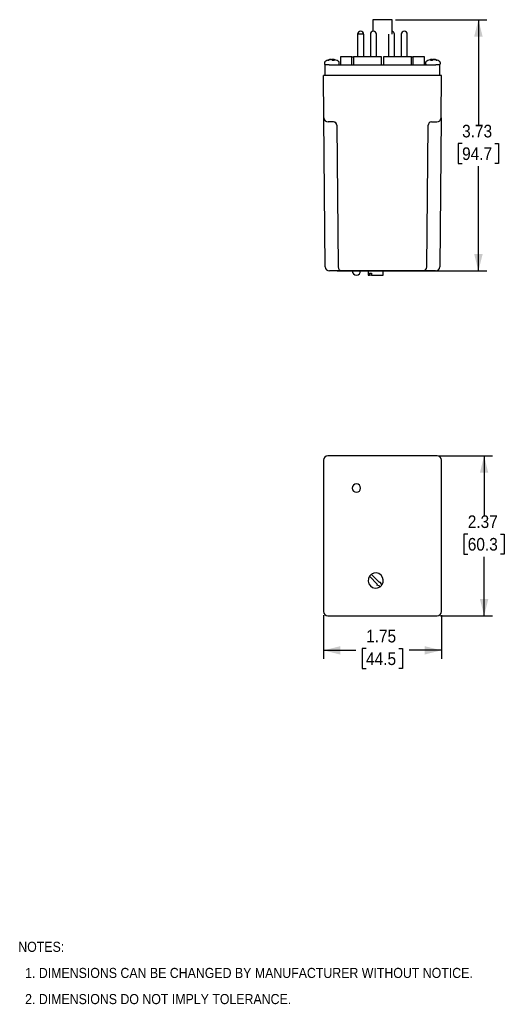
# Model space of a CAD drawing. Header units: inches. Extents: x 0.5 to 22, y 0 to 15.2.
# Tile 1 of 7: x 0.5 to 7.7, y 0.6 to 15.2. Entities that reach past the tile are written whole.
import ezdxf

# ---------------------------------------------------------------- set-up
doc = ezdxf.new("R2010")
doc.units = ezdxf.units.IN
doc.header["$MEASUREMENT"] = 0
doc.linetypes.add('SLD-Solid', pattern=[0])
for name, color, linetype, lineweight in [('DIMENSIONS', 140, 'SLD-Solid', 25), ('SLD-0', 7, 'SLD-Solid', 25), ('TEXT', 140, 'SLD-Solid', 25)]:
    doc.layers.add(name, color=color, linetype=linetype, lineweight=lineweight)
doc.styles.add('SLDTEXTSTYLE0', font='GOTHIC.TTF', dxfattribs={"width": 0.913})
doc.dimstyles.new('SLDDIMSTYLE0', dxfattribs={"dimtxt": 0.1875, "dimasz": 0.25, "dimexe": 0, "dimexo": 0.0625, "dimgap": 0.046875, "dimtad": 0, "dimtih": 1, "dimtoh": 1, "dimrnd": 1e-09, "dimzin": 12, "dimdsep": 46, "dimtxsty": 'SLDTEXTSTYLE0', "dimsah": 1, "dimcen": 0.09, "dimadec": 0, "dimazin": 3, "dimtfac": 1, "dimtofl": 0, "dimtmove": 0, "dimatfit": 3, "dimfxl": 0, "dimfrac": 2, "dimtolj": 1, "dimtzin": 12, "dimarcsym": 0})

# ---------------------------------------------------------------- blocks, each defined once
blk = doc.blocks.new('SW_NOTE_0')
at = {"layer": 'TEXT', "color": 0, "char_height": 0.15, "attachment_point": 1, "style": 'SLDTEXTSTYLE0'}
for s, insert in [('NOTES:', (0, 0.192)), ('  1. DIMENSIONS CAN BE CHANGED BY MANUFACTURER WITHOUT NOTICE.', (0, -0.196)), ('  2. DIMENSIONS DO NOT IMPLY TOLERANCE.', (0, -0.584))]:
    blk.add_mtext(s, dxfattribs=dict(at, insert=insert))
blk = doc.blocks.new('_D')
at = {"layer": 'DIMENSIONS'}
for p, q in [((5.018, 6.382), (5.018, 5.733)), ((6.768, 6.382), (6.768, 5.733)), ((5.018, 5.858), (5.498, 5.858)), ((5.65, 5.886), (5.593, 5.886)), ((5.593, 5.886), (5.593, 5.588)), ((6.135, 5.886), (6.192, 5.886)), ((6.192, 5.886), (6.192, 5.588)), ((6.768, 5.858), (6.287, 5.858)), ((5.593, 5.588), (5.65, 5.588)), ((6.192, 5.588), (6.135, 5.588))]:
    blk.add_line(p, q, dxfattribs=at)
for points in [[(5.018, 5.858), (5.268, 5.795), (5.268, 5.92)], [(6.768, 5.858), (6.518, 5.92), (6.518, 5.795)]]:
    blk.add_solid(points, dxfattribs=at)
at = {"layer": 'DIMENSIONS', "char_height": 0.1875, "attachment_point": 1, "style": 'SLDTEXTSTYLE0'}
for s, insert in [('1.75', (5.65, 6.163)), ('44.5', (5.65, 5.827))]:
    blk.add_mtext(s, dxfattribs=dict(at, insert=insert))
blk = doc.blocks.new('_D_1')
at = {"layer": 'DIMENSIONS'}
for p, q in [((6.733, 8.743), (7.527, 8.743)), ((7.402, 8.743), (7.402, 7.864)), ((7.159, 7.584), (7.102, 7.584)), ((7.102, 7.584), (7.102, 7.286)), ((7.644, 7.584), (7.701, 7.584)), ((7.701, 7.584), (7.701, 7.286)), ((7.102, 7.286), (7.159, 7.286)), ((7.402, 6.369), (7.402, 7.248)), ((7.701, 7.286), (7.644, 7.286)), ((6.755, 6.369), (7.527, 6.369))]:
    blk.add_line(p, q, dxfattribs=at)
for points in [[(7.402, 8.743), (7.339, 8.493), (7.464, 8.493)], [(7.402, 6.369), (7.464, 6.619), (7.339, 6.619)]]:
    blk.add_solid(points, dxfattribs=at)
at = {"layer": 'DIMENSIONS', "char_height": 0.1875, "attachment_point": 1, "style": 'SLDTEXTSTYLE0'}
for s, insert in [('2.37', (7.159, 7.861)), ('60.3', (7.159, 7.526))]:
    blk.add_mtext(s, dxfattribs=dict(at, insert=insert))
blk = doc.blocks.new('_D_5')
at = {"layer": 'DIMENSIONS'}
for p, q in [((6.088, 15.219), (7.442, 15.219)), ((7.317, 15.219), (7.317, 13.662)), ((7.075, 13.382), (7.018, 13.382)), ((7.018, 13.382), (7.018, 13.084)), ((7.56, 13.382), (7.617, 13.382)), ((7.617, 13.382), (7.617, 13.084)), ((7.018, 13.084), (7.075, 13.084)), ((7.317, 11.489), (7.317, 13.046)), ((7.617, 13.084), (7.56, 13.084)), ((5.221, 11.489), (7.442, 11.489))]:
    blk.add_line(p, q, dxfattribs=at)
for points in [[(7.317, 15.219), (7.255, 14.969), (7.38, 14.969)], [(7.317, 11.489), (7.38, 11.739), (7.255, 11.739)]]:
    blk.add_solid(points, dxfattribs=at)
at = {"layer": 'DIMENSIONS', "char_height": 0.1875, "attachment_point": 1, "style": 'SLDTEXTSTYLE0'}
for s, insert in [('3.73', (7.075, 13.659)), ('94.7', (7.075, 13.324))]:
    blk.add_mtext(s, dxfattribs=dict(at, insert=insert))

msp = doc.modelspace()

# ---------------------------------------------------------------- linework, layer by layer
for p, q in [((5.748, 15.219), (5.748, 15.048)), ((6.038, 15.219), (5.748, 15.219)), ((6.038, 15.004), (6.038, 15.219)), ((5.524, 15.004), (5.524, 14.669)), ((5.525, 15.004), (5.525, 14.669)), ((5.601, 15.004), (5.525, 15.004)), ((5.615, 15.004), (5.601, 15.004)), ((5.615, 14.669), (5.615, 15.004)), ((5.714, 15.004), (5.714, 14.669)), ((5.714, 15.004), (5.714, 14.669)), ((5.714, 15.004), (5.714, 15.004)), ((5.804, 14.669), (5.804, 15.004)), ((5.982, 15.004), (5.982, 14.669)), ((6.072, 14.669), (6.072, 15.004)), ((6.171, 15.004), (6.171, 14.669)), ((6.171, 15.004), (6.171, 14.669)), ((6.171, 15.004), (6.171, 15.004)), ((6.261, 14.669), (6.261, 15.004)), ((5.084, 14.619), (5.097, 14.619)), ((5.115, 14.624), (5.115, 14.626)), ((5.149, 14.619), (5.18, 14.619)), ((5.17, 14.619), (5.171, 14.626)), ((5.17, 14.619), (5.171, 14.626)), ((5.268, 14.669), (5.268, 14.549)), ((5.44, 14.669), (5.268, 14.669)), ((5.44, 14.549), (5.44, 14.669)), ((5.44, 14.669), (5.462, 14.669)), ((5.462, 14.669), (5.462, 14.549)), ((5.878, 14.669), (5.462, 14.669)), ((5.878, 14.549), (5.878, 14.669)), ((6.324, 14.669), (5.908, 14.669)), ((5.908, 14.669), (5.908, 14.549)), ((6.324, 14.549), (6.324, 14.669)), ((6.324, 14.669), (6.345, 14.669)), ((6.345, 14.669), (6.345, 14.549)), ((6.518, 14.669), (6.345, 14.669)), ((6.518, 14.549), (6.518, 14.669)), ((6.606, 14.619), (6.637, 14.619)), ((6.616, 14.619), (6.615, 14.626)), ((6.671, 14.626), (6.67, 14.624)), ((6.688, 14.619), (6.701, 14.619)), ((5.033, 14.582), (5.033, 14.564)), ((5.04, 14.549), (5.04, 14.389)), ((5.103, 14.549), (5.04, 14.549)), ((5.103, 14.549), (6.683, 14.549)), ((5.252, 14.564), (5.252, 14.582)), ((6.533, 14.582), (6.533, 14.564)), ((6.539, 14.594), (6.538, 14.593)), ((6.746, 14.549), (6.683, 14.549)), ((6.746, 14.389), (6.746, 14.549)), ((6.752, 14.564), (6.752, 14.582)), ((5.023, 13.764), (5.018, 14.389)), ((5.081, 14.389), (5.018, 14.389)), ((6.705, 14.389), (5.081, 14.389)), ((6.768, 14.389), (6.705, 14.389)), ((6.762, 13.764), (6.768, 14.389)), ((5.043, 11.552), (5.023, 13.764)), ((6.762, 13.764), (6.743, 11.552)), ((5.165, 13.701), (5.086, 13.701)), ((5.165, 13.701), (5.165, 13.701)), ((5.215, 13.652), (5.234, 11.552)), ((6.552, 11.552), (6.57, 13.652)), ((6.62, 13.701), (6.699, 13.701)), ((6.62, 13.701), (6.62, 13.701)), ((5.171, 11.489), (5.106, 11.489)), ((6.489, 11.489), (5.297, 11.489)), ((5.68, 11.489), (5.68, 11.429)), ((5.68, 11.429), (5.7, 11.429)), ((5.7, 11.459), (5.728, 11.459)), ((5.7, 11.429), (5.7, 11.459)), ((5.728, 11.429), (5.7, 11.429)), ((5.728, 11.459), (5.728, 11.429)), ((5.728, 11.429), (5.905, 11.429)), ((5.905, 11.429), (5.905, 11.489)), ((6.68, 11.489), (6.615, 11.489)), ((5.018, 8.681), (5.018, 6.432)), ((6.705, 8.744), (5.081, 8.744)), ((6.768, 6.432), (6.768, 8.681)), ((5.821, 6.837), (5.7, 6.958)), ((5.728, 6.986), (5.849, 6.865)), ((5.849, 6.865), (5.86, 6.876)), ((5.86, 6.876), (5.87, 6.844)), ((5.81, 6.827), (5.821, 6.837)), ((5.842, 6.816), (5.81, 6.827)), ((5.857, 6.801), (5.842, 6.816)), ((5.87, 6.844), (5.885, 6.83)), ((5.081, 6.369), (6.705, 6.369))]:
    msp.add_line(p, q)
at = {"flags": 128}
for points in [[(5.17, 14.624), (5.169, 14.625), (5.166, 14.625)], [(6.62, 14.625), (6.617, 14.625), (6.615, 14.624)]]:
    msp.add_lwpolyline(points, dxfattribs=at)
for centre, radius, start, end in [((5.569, 15.004), 0.045, 0, 180), ((5.759, 15.004), 0.045, 0, 180), ((6.026, 15.004), 0.045, 0, 75.4049), ((6.216, 15.004), 0.045, 0, 180), ((5.143, 14.459), 0.17, 105.1304, 127.7097), ((5.136, 14.484), 0.144, 101.7238, 110.9987), ((5.15, 14.477), 0.152, 101.5878, 110.5361), ((5.119, 14.584), 0.046, 49.0276, 63.8447), ((5.163, 14.59), 0.0395, 115.6198, 121.6394), ((5.154, 14.593), 0.0367, 44.7647, 61.9966), ((5.15, 14.485), 0.144, 74.869, 78.279), ((5.143, 14.459), 0.17, 52.2903, 74.8696), ((6.643, 14.459), 0.17, 105.1304, 127.7097), ((6.636, 14.485), 0.144, 101.721, 105.131), ((6.632, 14.593), 0.0367, 118.0034, 135.2353), ((6.667, 14.584), 0.046, 116.1553, 130.9724), ((6.622, 14.59), 0.0395, 58.3606, 64.3802), ((6.635, 14.477), 0.152, 69.4639, 78.4122), ((6.65, 14.484), 0.144, 69.0013, 78.2762), ((6.643, 14.459), 0.17, 52.2903, 74.8696), ((5.086, 13.764), 0.063, 180.5, 270), ((6.699, 13.764), 0.063, 270, 359.5), ((5.165, 13.651), 0.05, 0.5031, 89.9991), ((5.165, 13.651), 0.05, 0.5, 90), ((5.165, 13.651), 0.05, 5.1395, 89.9992), ((6.62, 13.651), 0.05, 90.0009, 179.4969), ((6.62, 13.651), 0.05, 90, 179.5), ((5.106, 11.552), 0.063, 180.5, 270), ((5.297, 11.552), 0.063, 180.5, 270), ((6.489, 11.552), 0.063, 270, 359.5), ((6.68, 11.552), 0.063, 270, 359.5), ((5.507, 11.489), 0.0625, 180, 0), ((5.507, 8.266), 0.0625, 0, 180), ((5.507, 8.266), 0.0625, 180, 0), ((5.793, 6.894), 0.113, 145.2403, 304.7597), ((5.793, 6.894), 0.112, 124.7597, 145.2403), ((5.793, 6.894), 0.113, 325.2403, 124.7597), ((5.793, 6.894), 0.113, 304.7597, 325.2403)]:
    msp.add_arc(centre, radius, start, end)
for centre, major_axis in [((5.081, 8.681), (-0.0446, 0.0446)), ((6.705, 8.681), (0.0446, 0.0446)), ((5.081, 6.432), (-0.0446, -0.0446)), ((6.705, 6.432), (0.0446, -0.0446))]:
    msp.add_ellipse(centre, major_axis=major_axis, ratio=0.999924, start_param=5.497825, end_param=7.068545)
for points in [[(5.108, 14.626), (5.108, 14.626), (5.107, 14.625), (5.107, 14.625)], [(5.12, 14.625), (5.12, 14.625), (5.121, 14.626), (5.121, 14.626)], [(5.138, 14.626), (5.139, 14.626), (5.139, 14.625), (5.139, 14.625)], [(5.147, 14.626), (5.147, 14.626), (5.147, 14.625), (5.146, 14.625)], [(5.166, 14.625), (5.165, 14.625), (5.165, 14.626), (5.164, 14.626)], [(5.171, 14.625), (5.171, 14.625), (5.171, 14.626), (5.171, 14.626)], [(5.178, 14.626), (5.178, 14.626), (5.178, 14.625), (5.179, 14.625)], [(6.607, 14.625), (6.607, 14.625), (6.608, 14.626), (6.608, 14.626)], [(6.615, 14.626), (6.615, 14.626), (6.615, 14.625), (6.615, 14.625)], [(6.621, 14.626), (6.621, 14.626), (6.62, 14.625), (6.62, 14.625)], [(6.639, 14.625), (6.639, 14.625), (6.639, 14.626), (6.638, 14.626)], [(6.646, 14.625), (6.647, 14.625), (6.647, 14.626), (6.647, 14.626)], [(6.664, 14.626), (6.665, 14.626), (6.665, 14.625), (6.666, 14.625)], [(6.679, 14.625), (6.678, 14.625), (6.678, 14.626), (6.678, 14.626)]]:
    msp.add_open_spline(points, degree=3)
for points, knots in [([(5.108, 14.626), (5.109, 14.626), (5.111, 14.626), (5.113, 14.626), (5.114, 14.626)], [0, 0, 0, 0, 0.5, 1, 1, 1, 1]), ([(5.114, 14.626), (5.113, 14.626), (5.111, 14.626), (5.109, 14.626), (5.108, 14.626)], [0, 0, 0, 0, 0.5, 1, 1, 1, 1]), ([(5.115, 14.626), (5.115, 14.626), (5.115, 14.626), (5.115, 14.627), (5.115, 14.627), (5.114, 14.626), (5.114, 14.626), (5.114, 14.626), (5.114, 14.626), (5.114, 14.626)], [0, 0, 0, 0, 0.00002970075, 0.00002970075, 0.00002970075, 0.00005940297, 0.00005940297, 0.00005940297, 0.00006914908, 0.00006914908, 0.00006914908, 0.00006914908]), ([(5.13, 14.626), (5.128, 14.626), (5.125, 14.626), (5.123, 14.626), (5.121, 14.626)], [0, 0, 0, 0, 0.5, 1, 1, 1, 1]), ([(5.121, 14.626), (5.123, 14.626), (5.125, 14.626), (5.128, 14.626), (5.13, 14.626)], [0, 0, 0, 0, 0.5, 1, 1, 1, 1]), ([(5.13, 14.626), (5.13, 14.626), (5.131, 14.626), (5.131, 14.627), (5.131, 14.627), (5.132, 14.626), (5.132, 14.626), (5.132, 14.626), (5.132, 14.626), (5.132, 14.626)], [0, 0, 0, 0, 0.00002970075, 0.00002970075, 0.00002970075, 0.00005940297, 0.00005940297, 0.00005940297, 0.00006914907, 0.00006914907, 0.00006914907, 0.00006914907]), ([(5.138, 14.626), (5.137, 14.626), (5.135, 14.626), (5.133, 14.626), (5.132, 14.626)], [0, 0, 0, 0, 0.5, 1, 1, 1, 1]), ([(5.132, 14.626), (5.133, 14.626), (5.135, 14.626), (5.137, 14.626), (5.138, 14.626)], [0, 0, 0, 0, 0.5, 1, 1, 1, 1]), ([(5.147, 14.626), (5.148, 14.626), (5.15, 14.626), (5.152, 14.626), (5.153, 14.626)], [0, 0, 0, 0, 0.5, 1, 1, 1, 1]), ([(5.153, 14.626), (5.152, 14.626), (5.15, 14.626), (5.148, 14.626), (5.147, 14.626)], [0, 0, 0, 0, 0.5, 1, 1, 1, 1]), ([(5.156, 14.626), (5.155, 14.626), (5.155, 14.626), (5.155, 14.627), (5.154, 14.627), (5.154, 14.626), (5.154, 14.626), (5.153, 14.626), (5.153, 14.626), (5.153, 14.626)], [0, 0, 0, 0, 0.00002970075, 0.00002970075, 0.00002970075, 0.00005940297, 0.00005940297, 0.00005940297, 0.00006914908, 0.00006914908, 0.00006914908, 0.00006914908]), ([(5.164, 14.626), (5.163, 14.626), (5.16, 14.626), (5.157, 14.626), (5.156, 14.626)], [0, 0, 0, 0, 0.5, 1, 1, 1, 1]), ([(5.171, 14.626), (5.171, 14.626), (5.171, 14.626), (5.171, 14.627), (5.171, 14.627), (5.171, 14.626), (5.171, 14.626), (5.171, 14.626), (5.172, 14.626), (5.172, 14.626)], [0, 0, 0, 0, 0.00002970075, 0.00002970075, 0.00002970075, 0.00005940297, 0.00005940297, 0.00005940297, 0.00006914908, 0.00006914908, 0.00006914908, 0.00006914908]), ([(5.171, 14.626), (5.171, 14.626), (5.171, 14.626), (5.171, 14.626), (5.171, 14.626)], [0, 0, 0, 0, 0.5, 1, 1, 1, 1]), ([(5.178, 14.626), (5.177, 14.626), (5.175, 14.626), (5.173, 14.626), (5.172, 14.626)], [0, 0, 0, 0, 0.5, 1, 1, 1, 1]), ([(5.172, 14.626), (5.173, 14.626), (5.175, 14.626), (5.177, 14.626), (5.178, 14.626)], [0, 0, 0, 0, 0.5, 1, 1, 1, 1]), ([(6.614, 14.626), (6.613, 14.626), (6.611, 14.626), (6.609, 14.626), (6.608, 14.626)], [0, 0, 0, 0, 0.5, 1, 1, 1, 1]), ([(6.608, 14.626), (6.609, 14.626), (6.611, 14.626), (6.613, 14.626), (6.614, 14.626)], [0, 0, 0, 0, 0.5, 1, 1, 1, 1]), ([(6.614, 14.626), (6.614, 14.626), (6.614, 14.626), (6.615, 14.627), (6.615, 14.627), (6.615, 14.626), (6.615, 14.626), (6.615, 14.626), (6.615, 14.626), (6.615, 14.626)], [0, 0, 0, 0, 0.00002970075, 0.00002970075, 0.00002970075, 0.00005940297, 0.00005940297, 0.00005940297, 0.00006914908, 0.00006914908, 0.00006914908, 0.00006914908]), ([(6.615, 14.626), (6.615, 14.626), (6.615, 14.626), (6.615, 14.626), (6.615, 14.626)], [0, 0, 0, 0, 0.5, 1, 1, 1, 1]), ([(6.63, 14.626), (6.628, 14.626), (6.625, 14.626), (6.623, 14.626), (6.621, 14.626)], [0, 0, 0, 0, 0.5, 1, 1, 1, 1]), ([(6.632, 14.626), (6.632, 14.626), (6.632, 14.626), (6.631, 14.627), (6.631, 14.627), (6.631, 14.626), (6.63, 14.626), (6.63, 14.626), (6.63, 14.626), (6.63, 14.626)], [0, 0, 0, 0, 0.00002970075, 0.00002970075, 0.00002970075, 0.00005940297, 0.00005940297, 0.00005940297, 0.00006914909, 0.00006914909, 0.00006914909, 0.00006914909]), ([(6.632, 14.626), (6.633, 14.626), (6.635, 14.626), (6.637, 14.626), (6.638, 14.626)], [0, 0, 0, 0, 0.5, 1, 1, 1, 1]), ([(6.638, 14.626), (6.637, 14.626), (6.635, 14.626), (6.633, 14.626), (6.632, 14.626)], [0, 0, 0, 0, 0.5, 1, 1, 1, 1]), ([(6.653, 14.626), (6.652, 14.626), (6.65, 14.626), (6.648, 14.626), (6.647, 14.626)], [0, 0, 0, 0, 0.5, 1, 1, 1, 1]), ([(6.647, 14.626), (6.648, 14.626), (6.65, 14.626), (6.652, 14.626), (6.653, 14.626)], [0, 0, 0, 0, 0.5, 1, 1, 1, 1]), ([(6.653, 14.626), (6.654, 14.626), (6.654, 14.626), (6.654, 14.627), (6.655, 14.627), (6.655, 14.626), (6.655, 14.626), (6.655, 14.626), (6.656, 14.626), (6.656, 14.626)], [0, 0, 0, 0, 0.00002970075, 0.00002970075, 0.00002970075, 0.00005940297, 0.00005940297, 0.00005940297, 0.00006914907, 0.00006914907, 0.00006914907, 0.00006914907]), ([(6.664, 14.626), (6.663, 14.626), (6.66, 14.626), (6.657, 14.626), (6.656, 14.626)], [0, 0, 0, 0, 0.5, 1, 1, 1, 1]), ([(6.656, 14.626), (6.657, 14.626), (6.66, 14.626), (6.663, 14.626), (6.664, 14.626)], [0, 0, 0, 0, 0.5, 1, 1, 1, 1]), ([(6.672, 14.626), (6.671, 14.626), (6.671, 14.626), (6.671, 14.627), (6.671, 14.627), (6.671, 14.626), (6.671, 14.626), (6.671, 14.626), (6.671, 14.626), (6.671, 14.626)], [0, 0, 0, 0, 0.00002970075, 0.00002970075, 0.00002970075, 0.00005940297, 0.00005940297, 0.00005940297, 0.00006914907, 0.00006914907, 0.00006914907, 0.00006914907]), ([(6.672, 14.626), (6.673, 14.626), (6.675, 14.626), (6.677, 14.626), (6.678, 14.626)], [0, 0, 0, 0, 0.5, 1, 1, 1, 1]), ([(6.678, 14.626), (6.677, 14.626), (6.675, 14.626), (6.673, 14.626), (6.672, 14.626)], [0, 0, 0, 0, 0.5, 1, 1, 1, 1]), ([(5.039, 14.594), (5.038, 14.593), (5.036, 14.592), (5.035, 14.589), (5.033, 14.586), (5.033, 14.583), (5.033, 14.582)], [0, 0, 0, 0, 0.246563, 0.499842, 0.753204, 1, 1, 1, 1]), ([(5.033, 14.565), (5.033, 14.564), (5.033, 14.561), (5.035, 14.557), (5.038, 14.553), (5.042, 14.55), (5.046, 14.549), (5.048, 14.549)], [0, 0, 0, 0, 0.172217, 0.360903, 0.558295, 0.787856, 1, 1, 1, 1]), ([(5.238, 14.549), (5.239, 14.549), (5.242, 14.55), (5.246, 14.552), (5.25, 14.555), (5.252, 14.56), (5.252, 14.563), (5.252, 14.565)], [0, 0, 0, 0, 0.178816, 0.371708, 0.569775, 0.795411, 1, 1, 1, 1]), ([(5.252, 14.582), (5.252, 14.583), (5.252, 14.586), (5.251, 14.589), (5.249, 14.592), (5.247, 14.593), (5.247, 14.594)], [0, 0, 0, 0, 0.246796, 0.500157, 0.753437, 1, 1, 1, 1]), ([(6.539, 14.594), (6.538, 14.593), (6.536, 14.592), (6.535, 14.589), (6.533, 14.586), (6.533, 14.583), (6.533, 14.582)], [0, 0, 0, 0, 0.246563, 0.499843, 0.753204, 1, 1, 1, 1]), ([(6.533, 14.565), (6.533, 14.564), (6.533, 14.561), (6.535, 14.557), (6.538, 14.553), (6.542, 14.55), (6.546, 14.549), (6.548, 14.549)], [0, 0, 0, 0, 0.172217, 0.360903, 0.558295, 0.787856, 1, 1, 1, 1]), ([(6.738, 14.549), (6.739, 14.549), (6.742, 14.55), (6.746, 14.552), (6.75, 14.555), (6.752, 14.56), (6.752, 14.563), (6.752, 14.565)], [0, 0, 0, 0, 0.178816, 0.371706, 0.569775, 0.79541, 1, 1, 1, 1]), ([(6.752, 14.582), (6.752, 14.583), (6.752, 14.586), (6.751, 14.589), (6.749, 14.592), (6.747, 14.593), (6.747, 14.594)], [0, 0, 0, 0, 0.24672, 0.500001, 0.753285, 1, 1, 1, 1]), ([(5.297, 11.489), (5.296, 11.489), (5.296, 11.489), (5.296, 11.489), (5.295, 11.489), (5.294, 11.489), (5.292, 11.489), (5.29, 11.489), (5.286, 11.489), (5.277, 11.489), (5.26, 11.489), (5.24, 11.489), (5.221, 11.489), (5.206, 11.489), (5.194, 11.489), (5.182, 11.489), (5.175, 11.489), (5.171, 11.489)], [0, 0, 0, 0, 0.0345517, 0.0688571, 0.1030155, 0.1371276, 0.1712947, 0.2056174, 0.2401949, 0.3700586, 0.5000287, 0.6298916, 0.7598625, 0.8201461, 0.8799032, 0.9396744, 1, 1, 1, 1]), ([(6.615, 11.489), (6.613, 11.489), (6.608, 11.489), (6.601, 11.489), (6.595, 11.489), (6.588, 11.489), (6.582, 11.489), (6.575, 11.489), (6.563, 11.489), (6.545, 11.489), (6.525, 11.489), (6.509, 11.489), (6.499, 11.489), (6.494, 11.489), (6.491, 11.489), (6.489, 11.489), (6.489, 11.489), (6.489, 11.489)], [0, 0, 0, 0, 0.0345517, 0.0688571, 0.1030155, 0.1371276, 0.1712947, 0.2056174, 0.2401949, 0.3700586, 0.5000287, 0.6298916, 0.7598625, 0.8201461, 0.8799032, 0.9396744, 1, 1, 1, 1])]:
    msp.add_open_spline(points, degree=3, knots=knots)
at = {"layer": 'SLD-0'}
msp.add_arc((5.507, 11.489), 0.0625, 180, 0, dxfattribs=at)

# ---------------------------------------------------------------- block references
at = {"layer": 'TEXT'}
msp.add_blockref('SW_NOTE_0', (0.488, 1.34), dxfattribs=at)

# ---------------------------------------------------------------- dimensions: what is measured, and where the dimension line sits
at = {"layer": 'DIMENSIONS'}
for base, p1, p2, picture, middle in [((7.317, 15.219), (5.171, 11.489), (6.038, 15.219), '_D_5', (7.317, 13.354)), ((7.402, 8.743), (6.705, 6.369), (6.683, 8.743), '_D_1', (7.402, 7.556))]:
    dim = msp.add_linear_dim(base=base, p1=p1, p2=p2, angle=90, dimstyle='SLDDIMSTYLE0', dxfattribs=at)
    dim.commit()
    dim.dimension.update_dxf_attribs({"geometry": picture, "text_midpoint": middle, "dimtype": 160})
dim = msp.add_linear_dim(base=(5.018, 5.858), p1=(6.768, 6.432), p2=(5.018, 6.432), dimstyle='SLDDIMSTYLE0', dxfattribs=at)
dim.commit()
dim.dimension.update_dxf_attribs({"geometry": '_D', "text_midpoint": (5.893, 5.858), "dimtype": 160})

doc.saveas('drawing.dxf')
